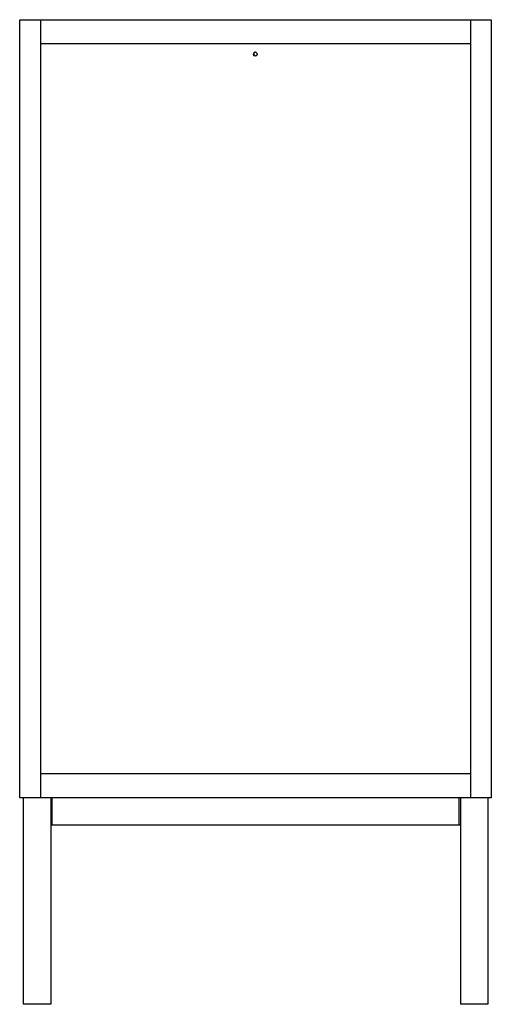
# Paper-space layout '_Back' of a CAD drawing. Header units: millimetres. Extents: x -368 to 317, y -5 to 1425.
import ezdxf

# ---------------------------------------------------------------- set-up
doc = ezdxf.new("R2010")
doc.units = ezdxf.units.MM

psp = doc.layouts.new('_Back')

# ---------------------------------------------------------------- linework, layer by layer
at = {"color": 7, "linetype": 'Continuous', "lineweight": 25}
for p, q in [((-367.9, 1425.2), (317.1, 1425.2)), ((-367.9, 295.2), (-367.9, 1425.2)), ((-337.9, 1425.2), (-337.9, 295.2)), ((287.1, 295.2), (287.1, 1425.2)), ((317.1, 1425.2), (317.1, 295.2)), ((287.1, 1390.2), (-337.9, 1390.2)), ((-27.9, 1376.8), (-27.9, 1373.6)), ((-337.9, 330.2), (287.1, 330.2)), ((317.1, 295.2), (-367.9, 295.2)), ((-362.9, 295.2), (-362.9, -4.8)), ((-322.9, 295.2), (-322.9, -4.8)), ((-320.9, 255.2), (-320.9, 295.2)), ((270.1, 295.2), (270.1, 255.2)), ((272.1, 295.2), (272.1, -4.8)), ((312.1, 295.2), (312.1, -4.8)), ((272.1, 255.2), (-322.9, 255.2)), ((-322.9, -4.8), (-362.9, -4.8)), ((312.1, -4.8), (272.1, -4.8))]:
    psp.add_line(p, q, dxfattribs=at)
for points in [[(-23, 1375.2), (-23, 1375.5), (-23.1, 1376.3), (-23.7, 1377.2), (-24.7, 1377.8), (-25.7, 1378), (-26.8, 1377.8), (-27.7, 1377.2), (-28.4, 1376.3), (-28.5, 1375.5), (-28.5, 1375.2)], [(-23, 1375.2), (-23, 1374.9), (-23.1, 1374.1), (-23.7, 1373.2), (-24.7, 1372.6), (-25.7, 1372.4), (-26.8, 1372.6), (-27.7, 1373.2), (-28.4, 1374.1), (-28.5, 1374.9), (-28.5, 1375.2)]]:
    psp.add_open_spline(points, degree=3, knots=[0, 0, 0, 0, 0.120054, 0.25, 0.379946, 0.5, 0.620054, 0.75, 0.879946, 1, 1, 1, 1], dxfattribs=at)

doc.saveas('drawing.dxf')
